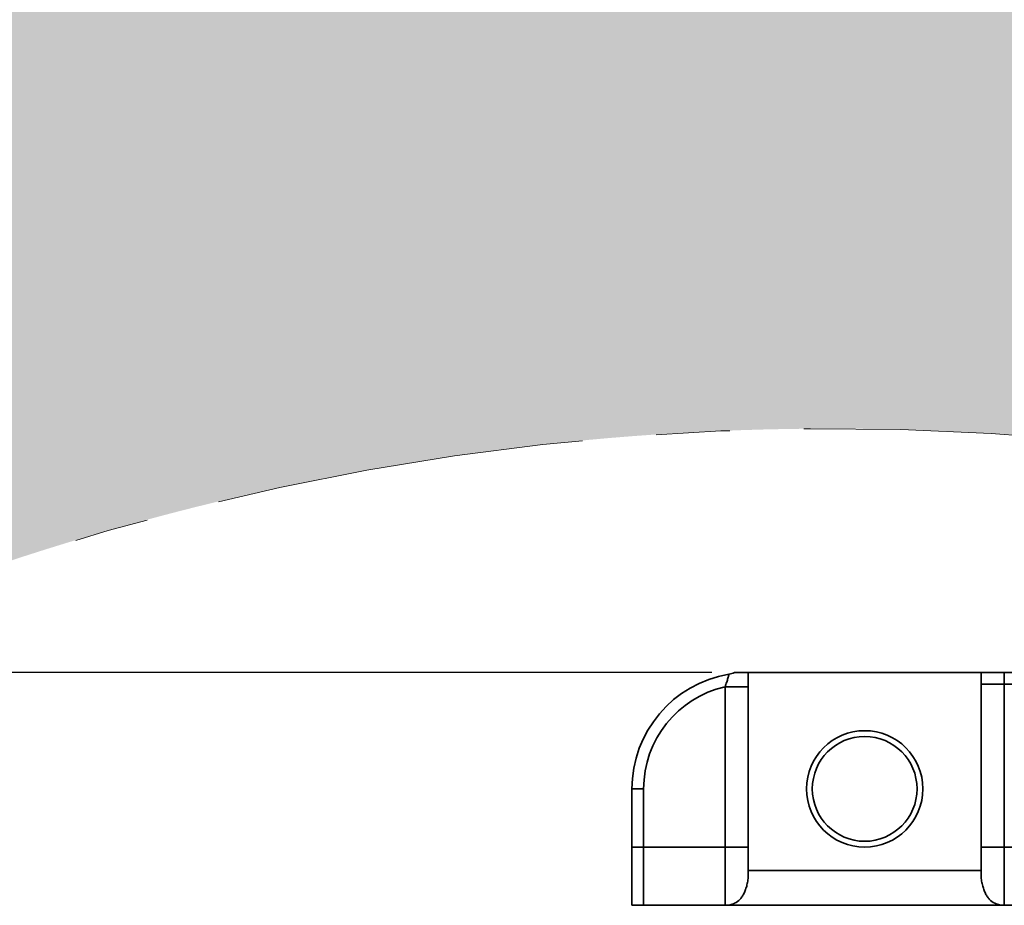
# Model space of a CAD drawing. Header units: millimetres. Extents: x 609 to 1177, y -109 to 470.
# Tile 6 of 60: x 783 to 800, y 125 to 140. Entities that reach past the tile are written whole.
import ezdxf

# ---------------------------------------------------------------- set-up
doc = ezdxf.new("R2010")
doc.units = ezdxf.units.MM
doc.header["$PDSIZE"] = -1
doc.linetypes.add('CENTER', pattern=[10.159999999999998, 6.35, -1.27, 1.27, -1.27])
doc.layers.add('标注层', color=7, linetype='Continuous')
doc.layers.add('粗实线层', color=7, linetype='Continuous', lineweight=35)
doc.dimstyles.new('ISO-25', dxfattribs={"dimtxt": 2.5, "dimasz": 2, "dimexe": 1.5, "dimexo": 0.625, "dimtad": 1, "dimdec": 1, "dimlfac": 5, "dimtxsty": 'Standard', "dimcen": 2.5, "dimclrd": 1, "dimclre": 1, "dimadec": 0, "dimazin": 0, "dimtfac": 1, "dimtdec": 1, "dimtmove": 0, "dimatfit": 3, "dimfxl": 1, "dimarcsym": 0})

# ---------------------------------------------------------------- blocks, each defined once
blk = doc.blocks.new('*D31')
at = {"layer": 'Defpoints', "color": 0, "transparency": 16777216}
for p in [(742.2170333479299, 128.6743310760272), (795.1195768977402, 128.6743310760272), (747.192018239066, 113.6743310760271)]:
    blk.add_point(p, dxfattribs=at)
at = {"layer": '标注层', "color": 1, "lineweight": -2, "transparency": 16777216}
for p, q in [((794.4945768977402, 128.6743310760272), (740.7170333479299, 128.6743310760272)), ((742.2170333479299, 115.6743310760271), (742.2170333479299, 126.6743310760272)), ((746.567018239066, 113.6743310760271), (740.7170333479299, 113.6743310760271))]:
    blk.add_line(p, q, dxfattribs=at)
at = {"layer": '标注层', "color": 1, "transparency": 16777216}
for points in [[(741.8837000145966, 126.6743310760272), (742.5503666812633, 126.6743310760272), (742.2170333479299, 128.6743310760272)], [(741.8837000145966, 115.6743310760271), (742.5503666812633, 115.6743310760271), (742.2170333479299, 113.6743310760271)]]:
    blk.add_solid(points, dxfattribs=at)
at = {"layer": '标注层', "color": 0, "transparency": 16777216, "insert": (739.0920333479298, 121.3507502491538), "char_height": 2.5, "attachment_point": 1, "rotation": 90}
blk.add_mtext('75', dxfattribs=at)

msp = doc.modelspace()

# ---------------------------------------------------------------- hatches: boundary and pattern name
at = {"true_color": 0xc7c8ca, "transparency": 33554687}
h = msp.add_hatch(color=9, dxfattribs=at)
h.dxf.hatch_style = 1
edge = h.paths.add_edge_path()
edge.add_spline(control_points=[(899.3541690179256, 102.5740394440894), (899.2635025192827, 102.542069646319), (899.076026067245, 102.4761308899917), (898.5429408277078, 102.3043884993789), (897.7436559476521, 102.0728952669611), (896.6982021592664, 101.8066395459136), (895.6283771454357, 101.5642820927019), (894.5529673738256, 101.3488048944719), (893.1257320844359, 101.0965905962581), (891.3420466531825, 100.8384291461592), (888.8464557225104, 100.5719750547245), (885.9868869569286, 100.3770771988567), (883.8402134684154, 100.3491634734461), (882.7668906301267, 100.3352067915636)], knot_values=[0.001141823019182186, 0.001141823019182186, 0.001141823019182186, 0.001141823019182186, 0.02057814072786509, 0.04120509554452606, 0.1031481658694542, 0.1681136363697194, 0.2331033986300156, 0.2980964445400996, 0.3630843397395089, 0.4907407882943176, 0.6183977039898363, 0.8092013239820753, 1, 1, 1, 1], degree=3, periodic=0)
edge.add_spline(control_points=[(894.329936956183, 101.5168398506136), (894.3297838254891, 101.5086413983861), (894.3294775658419, 101.4922445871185), (894.3303552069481, 101.4770178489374), (894.3307940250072, 101.4694045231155)], knot_values=[0, 0, 0, 0, 0.5000028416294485, 1, 1, 1, 1], degree=3, periodic=0)
edge.add_spline(control_points=[(882.7668906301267, 100.3352067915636), (883.8402134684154, 100.3491634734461), (885.9868869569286, 100.3770771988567), (888.8464557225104, 100.5719750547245), (891.3420466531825, 100.8384291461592), (893.1257320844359, 101.0965905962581), (894.5529673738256, 101.3488048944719), (895.6283771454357, 101.5642820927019), (896.6982021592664, 101.8066395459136), (897.7436559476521, 102.0728952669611), (898.5429408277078, 102.3043884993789), (899.076026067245, 102.4761308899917), (899.2635025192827, 102.542069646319), (899.3541690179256, 102.5740394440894)], knot_values=[0.001141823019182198, 0.001141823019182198, 0.001141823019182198, 0.001141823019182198, 0.1919404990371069, 0.3827441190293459, 0.5104010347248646, 0.6380574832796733, 0.7030453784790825, 0.7680384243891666, 0.8330281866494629, 0.897993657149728, 0.9599367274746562, 0.9805636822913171, 1, 1, 1, 1], degree=3, periodic=0)
edge.add_line((893.5356640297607, 101.1712552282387), (893.5356668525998, 101.1731060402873))
edge.add_spline(control_points=[(882.7668906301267, 100.3352067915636), (883.8402134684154, 100.3491634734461), (885.9868869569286, 100.3770771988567), (888.8464557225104, 100.5719750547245), (891.3420466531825, 100.8384291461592), (893.1257320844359, 101.0965905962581), (894.5529673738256, 101.3488048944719), (895.6283771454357, 101.5642820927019), (896.6982021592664, 101.8066395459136), (897.7436559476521, 102.0728952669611), (898.5429408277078, 102.3043884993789), (899.076026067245, 102.4761308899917), (899.2635025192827, 102.542069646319), (899.3541690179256, 102.5740394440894)], knot_values=[0.001141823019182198, 0.001141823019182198, 0.001141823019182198, 0.001141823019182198, 0.1919404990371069, 0.3827441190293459, 0.5104010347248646, 0.6380574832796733, 0.7030453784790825, 0.7680384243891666, 0.8330281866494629, 0.897993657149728, 0.9599367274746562, 0.9805636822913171, 1, 1, 1, 1], degree=3, periodic=0)
edge.add_spline(control_points=[(888.3237895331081, 100.6352500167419), (888.3237902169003, 100.6517812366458), (888.3237914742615, 100.6821789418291), (888.3236366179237, 100.717261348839), (888.3241932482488, 100.7343690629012), (888.3241546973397, 100.7366423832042), (888.3298509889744, 100.7389382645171), (888.3206272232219, 100.7399709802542), (888.3173027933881, 100.7400078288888), (888.3125220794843, 100.7398311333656), (888.303617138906, 100.7393269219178), (888.2959995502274, 100.7387472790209), (888.2904773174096, 100.7383270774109)], knot_values=[0, 0, 0, 0, 0.5007165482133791, 0.9207205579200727, 0.9367795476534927, 0.9388384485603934, 0.9791034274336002, 0.9824782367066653, 0.9852778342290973, 0.9880517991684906, 0.9913383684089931, 0.9999999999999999, 0.9999999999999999, 0.9999999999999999, 0.9999999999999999], degree=3, periodic=0)
edge.add_spline(control_points=[(882.7668906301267, 100.3352067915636), (883.8402134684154, 100.3491634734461), (885.9868869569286, 100.3770771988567), (888.8464557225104, 100.5719750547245), (891.3420466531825, 100.8384291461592), (893.1257320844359, 101.0965905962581), (894.5529673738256, 101.3488048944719), (895.6283771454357, 101.5642820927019), (896.6982021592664, 101.8066395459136), (897.7436559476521, 102.0728952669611), (898.5429408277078, 102.3043884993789), (899.076026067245, 102.4761308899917), (899.2635025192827, 102.542069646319), (899.3541690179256, 102.5740394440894)], knot_values=[0.001141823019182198, 0.001141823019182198, 0.001141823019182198, 0.001141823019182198, 0.1919404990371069, 0.3827441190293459, 0.5104010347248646, 0.6380574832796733, 0.7030453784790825, 0.7680384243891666, 0.8330281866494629, 0.897993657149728, 0.9599367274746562, 0.9805636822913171, 1, 1, 1, 1], degree=3, periodic=0)
edge.add_line((884.4252361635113, 100.3583037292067), (884.4252419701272, 100.3616956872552))
edge.add_spline(control_points=[(899.3541690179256, 102.5740394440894), (899.2635025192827, 102.542069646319), (899.076026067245, 102.4761308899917), (898.5429408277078, 102.3043884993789), (897.7436559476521, 102.0728952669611), (896.6982021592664, 101.8066395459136), (895.6283771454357, 101.5642820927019), (894.5529673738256, 101.3488048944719), (893.1257320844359, 101.0965905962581), (891.3420466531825, 100.8384291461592), (888.8464557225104, 100.5719750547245), (885.9868869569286, 100.3770771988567), (883.8402134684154, 100.3491634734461), (882.7668906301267, 100.3352067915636)], knot_values=[0.001141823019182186, 0.001141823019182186, 0.001141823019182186, 0.001141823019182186, 0.02057814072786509, 0.04120509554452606, 0.1031481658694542, 0.1681136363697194, 0.2331033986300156, 0.2980964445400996, 0.3630843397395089, 0.4907407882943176, 0.6183977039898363, 0.8092013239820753, 1, 1, 1, 1], degree=3, periodic=0)
edge.add_spline(control_points=[(882.7668906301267, 100.3352067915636), (881.8315850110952, 100.3443389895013), (879.9609515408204, 100.3626036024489), (877.0869630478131, 100.4442512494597), (874.1447006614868, 100.5447185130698), (871.1344857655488, 100.6815328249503), (868.1285714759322, 100.8799542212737), (865.6281935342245, 101.1403949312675), (863.6531127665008, 101.5008415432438), (862.6171999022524, 101.7371044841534), (862.0919311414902, 101.9221808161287), (862.0402065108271, 101.9404057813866)], knot_values=[0, 0, 0, 0, 0.1346410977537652, 0.269285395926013, 0.4138607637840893, 0.5584369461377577, 0.7030104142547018, 0.8475604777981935, 0.9198398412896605, 0.9921064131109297, 1, 1, 1, 1], degree=3, periodic=0)
edge.add_spline(control_points=[(862.0402065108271, 101.9404057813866), (861.7744087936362, 102.0280899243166), (861.1905012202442, 102.220715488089), (860.324568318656, 102.6140563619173), (859.527101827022, 103.0773700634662), (858.8556501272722, 103.5787981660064), (858.3010044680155, 104.0902053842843), (857.9159524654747, 104.5290656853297), (857.7144821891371, 104.7926634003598), (857.6664796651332, 104.8575558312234)], knot_values=[0, 0, 0, 0, 0.09461703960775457, 0.2078558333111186, 0.320963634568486, 0.4058832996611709, 0.4907783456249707, 0.5756611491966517, 0.6029544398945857, 0.6029544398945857, 0.6029544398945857, 0.6029544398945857], degree=3, periodic=0)
edge.add_line((860.3462844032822, 102.6200735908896), (843.5568932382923, 102.6427148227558))
edge.add_arc((820.1195359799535, 113.6136466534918), 25.87800341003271, 226.4634195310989, 334.9158967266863, ccw=False)
edge.add_arc((796.5471141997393, 139.4852707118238), 44.9999999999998, 214.9999999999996, 277.33760141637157, ccw=False)
edge.add_arc((783.2576939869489, 87.8027070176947), 34.99999999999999, 132.337601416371, 215.0000000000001)
edge.add_arc((820.1195359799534, 113.613646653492), 80.00000000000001, 215.0000000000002, 352.0681526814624)
edge = h.paths.add_edge_path()
edge.add_arc((783.2576939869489, 139.4245862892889), 35.00000000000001, 144.9999999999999, 227.3682236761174)
edge.add_line((759.5527502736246, 113.6743310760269), (759.6852722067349, 113.6743310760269))
edge.add_arc((796.5471141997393, 87.86339144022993), 44.99999999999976, 82.51737545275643, 145, ccw=False)
edge.add_arc((820.1195359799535, 113.6136466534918), 25.87800341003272, 25.226447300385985, 133.1925924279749, ccw=False)
edge.add_line((843.5295650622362, 124.6427716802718), (859.937365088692, 124.6206450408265))
edge.add_spline(control_points=[(859.937365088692, 124.6206450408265), (860.0726060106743, 124.7655020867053), (860.2104725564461, 124.9082532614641), (860.348339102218, 125.0510044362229)], knot_values=[0, 0, 0, 0, 0.5942933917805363, 0.5942933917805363, 0.5942933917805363, 0.5942933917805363], degree=3, periodic=0)
edge.add_spline(control_points=[(860.348339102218, 125.0510044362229), (861.184136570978, 125.3675888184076), (863.5778783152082, 126.2742932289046), (866.1409711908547, 126.4663953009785), (867.8091360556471, 126.5914231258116)], knot_values=[0, 0, 0, 0, 2.671163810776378, 7.650270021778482, 7.650270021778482, 7.650270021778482, 7.650270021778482], degree=3, periodic=0)
edge.add_spline(control_points=[(867.8091360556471, 126.5914231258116), (868.1435821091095, 126.617096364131), (869.0070556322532, 126.6833795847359), (870.532555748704, 126.7773186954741), (872.1913734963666, 126.7446643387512), (873.6793239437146, 126.7509523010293), (874.5060477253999, 126.7503580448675), (874.8666184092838, 126.75009886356)], knot_values=[0, 0, 0, 0, 1.006366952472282, 2.598240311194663, 4.582348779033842, 5.980787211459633, 7.062483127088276, 7.062483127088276, 7.062483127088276, 7.062483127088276], degree=3, periodic=0)
edge.add_spline(control_points=[(874.8666184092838, 126.75009886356), (877.4977560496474, 126.8086269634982), (880.1288936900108, 126.8671550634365), (882.7668907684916, 126.8920865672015)], knot_values=[0, 0, 0, 0, 7.901548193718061, 7.901548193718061, 7.901548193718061, 7.901548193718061], degree=3, periodic=0)
edge.add_spline(control_points=[(860.9435641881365, 124.8856398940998), (861.3136230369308, 125.0446638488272), (862.1592138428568, 125.3522670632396), (863.5090792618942, 125.7021777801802), (864.9710998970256, 125.9705009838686), (866.4440675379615, 126.1673782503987), (868.6618556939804, 126.3894888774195), (871.6284292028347, 126.5754992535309), (875.3397294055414, 126.7275080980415), (879.0525361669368, 126.8475086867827), (881.5287738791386, 126.8772272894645), (882.7668907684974, 126.8920865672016)], knot_values=[0, 0, 0, 0, 0.04065237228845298, 0.0906469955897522, 0.140650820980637, 0.1906579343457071, 0.2406665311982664, 0.3656879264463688, 0.4907148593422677, 0.615741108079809, 0.74076695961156, 0.74076695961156, 0.74076695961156, 0.74076695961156], degree=3, periodic=0)
edge.add_spline(control_points=[(882.7668907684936, 126.8920865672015), (884.5346381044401, 126.908793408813), (887.3964248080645, 126.9114120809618), (890.2169493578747, 126.5554721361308), (891.2877992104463, 126.381725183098)], knot_values=[7.901548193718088, 7.901548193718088, 7.901548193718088, 7.901548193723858, 13.19645199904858, 16.45849962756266, 16.45849962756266, 16.45849962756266, 16.45849962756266], degree=3, periodic=0)
edge.add_line((884.0743087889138, 126.9009576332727), (884.073965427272, 126.8988145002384))
edge.add_spline(control_points=[(891.2877992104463, 126.381725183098), (890.2169493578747, 126.5554721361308), (887.3964248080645, 126.9114120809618), (884.5346381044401, 126.908793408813), (882.7668907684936, 126.8920865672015)], knot_values=[7.901548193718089, 7.901548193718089, 7.901548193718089, 7.901548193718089, 11.16359582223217, 16.45849962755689, 16.45849962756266, 16.45849962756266, 16.45849962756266], degree=3, periodic=0)
edge.add_line((889.4664415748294, 126.6429916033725), (889.4664036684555, 126.6345025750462))
edge.add_spline(control_points=[(891.2877992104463, 126.381725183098), (890.2169493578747, 126.5554721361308), (887.3964248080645, 126.9114120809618), (884.5346381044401, 126.908793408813), (882.7668907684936, 126.8920865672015)], knot_values=[7.901548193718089, 7.901548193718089, 7.901548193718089, 7.901548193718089, 11.16359582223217, 16.45849962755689, 16.45849962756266, 16.45849962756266, 16.45849962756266], degree=3, periodic=0)
edge.add_spline(control_points=[(890.409295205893, 126.4848863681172), (891.1064855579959, 126.4133883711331), (892.2283820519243, 126.2629250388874), (893.7876721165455, 126.0176490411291), (894.8917555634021, 125.8124882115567), (895.822231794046, 125.6169022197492), (896.5779759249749, 125.4430071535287), (897.3680785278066, 125.2428564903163), (898.2006490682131, 125.0076932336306), (898.8773728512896, 124.7968591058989), (899.26037256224, 124.6672520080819), (899.3569043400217, 124.6336037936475)], knot_values=[0.08022247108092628, 0.08022247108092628, 0.08022247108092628, 0.08022247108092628, 0.2725415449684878, 0.390671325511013, 0.5133569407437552, 0.5806236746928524, 0.6515421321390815, 0.7261493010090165, 0.804266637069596, 0.8891055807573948, 0.9199104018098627, 0.9199104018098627, 0.9199104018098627, 0.9199104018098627], degree=3, periodic=0)
edge.add_spline(control_points=[(891.2877992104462, 126.381725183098), (891.8448769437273, 126.3122008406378), (892.9636533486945, 126.156472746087), (894.6369448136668, 125.8686646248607), (896.3055290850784, 125.5198287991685), (897.6054173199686, 125.1933102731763), (898.5330052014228, 124.9248107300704), (899.0001369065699, 124.7767819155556), (899.262115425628, 124.6864740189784), (899.3474120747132, 124.6558316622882), (899.3541482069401, 124.653403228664)], knot_values=[0.584238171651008, 0.584238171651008, 0.584238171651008, 0.584238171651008, 0.6257765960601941, 0.6678124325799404, 0.70985028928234, 0.7519181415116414, 0.7668850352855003, 0.781429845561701, 0.7887032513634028, 0.7893316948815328, 0.7893316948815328, 0.7893316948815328, 0.7893316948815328], degree=3, periodic=0)
edge.add_spline(control_points=[(890.409295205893, 126.4848863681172), (891.1064855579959, 126.4133883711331), (892.2283820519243, 126.2629250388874), (893.7876721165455, 126.0176490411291), (894.8917555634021, 125.8124882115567), (895.822231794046, 125.6169022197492), (896.5779759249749, 125.4430071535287), (897.3680785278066, 125.2428564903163), (898.2006490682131, 125.0076932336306), (898.8773728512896, 124.7968591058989), (899.26037256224, 124.6672520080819), (899.3569043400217, 124.6336037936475)], knot_values=[0.08022247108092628, 0.08022247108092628, 0.08022247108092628, 0.08022247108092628, 0.2725415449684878, 0.390671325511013, 0.5133569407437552, 0.5806236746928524, 0.6515421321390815, 0.7261493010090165, 0.804266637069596, 0.8891055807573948, 0.9199104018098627, 0.9199104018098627, 0.9199104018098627, 0.9199104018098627], degree=3, periodic=0)
edge.add_spline(control_points=[(891.2877992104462, 126.381725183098), (891.8448769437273, 126.3122008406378), (892.9636533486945, 126.156472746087), (894.6369448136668, 125.8686646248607), (896.3055290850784, 125.5198287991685), (897.6054173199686, 125.1933102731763), (898.5330052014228, 124.9248107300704), (899.0001369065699, 124.7767819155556), (899.262115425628, 124.6864740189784), (899.3474120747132, 124.6558316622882), (899.3541482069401, 124.653403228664)], knot_values=[0.584238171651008, 0.584238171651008, 0.584238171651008, 0.584238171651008, 0.6257765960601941, 0.6678124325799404, 0.70985028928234, 0.7519181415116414, 0.7668850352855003, 0.781429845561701, 0.7887032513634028, 0.7893316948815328, 0.7893316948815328, 0.7893316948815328, 0.7893316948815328], degree=3, periodic=0)
edge.add_spline(control_points=[(890.409295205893, 126.4848863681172), (891.1064855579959, 126.4133883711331), (892.2283820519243, 126.2629250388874), (893.7876721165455, 126.0176490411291), (894.8917555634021, 125.8124882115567), (895.822231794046, 125.6169022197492), (896.5779759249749, 125.4430071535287), (897.3680785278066, 125.2428564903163), (898.2006490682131, 125.0076932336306), (898.8773728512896, 124.7968591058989), (899.26037256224, 124.6672520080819), (899.3569043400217, 124.6336037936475)], knot_values=[0.08022247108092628, 0.08022247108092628, 0.08022247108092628, 0.08022247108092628, 0.2725415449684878, 0.390671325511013, 0.5133569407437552, 0.5806236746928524, 0.6515421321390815, 0.7261493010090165, 0.804266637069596, 0.8891055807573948, 0.9199104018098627, 0.9199104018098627, 0.9199104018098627, 0.9199104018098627], degree=3, periodic=0)
edge.add_spline(control_points=[(891.2877992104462, 126.381725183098), (891.8448769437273, 126.3122008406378), (892.9636533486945, 126.156472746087), (894.6369448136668, 125.8686646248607), (896.3055290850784, 125.5198287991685), (897.6054173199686, 125.1933102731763), (898.5330052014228, 124.9248107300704), (899.0001369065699, 124.7767819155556), (899.262115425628, 124.6864740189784), (899.3474120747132, 124.6558316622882), (899.3541482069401, 124.653403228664)], knot_values=[0.584238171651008, 0.584238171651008, 0.584238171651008, 0.584238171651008, 0.6257765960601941, 0.6678124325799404, 0.70985028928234, 0.7519181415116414, 0.7668850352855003, 0.781429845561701, 0.7887032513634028, 0.7893316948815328, 0.7893316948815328, 0.7893316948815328, 0.7893316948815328], degree=3, periodic=0)
edge.add_spline(control_points=[(890.409295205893, 126.4848863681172), (891.1064855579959, 126.4133883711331), (892.2283820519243, 126.2629250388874), (893.7876721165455, 126.0176490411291), (894.8917555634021, 125.8124882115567), (895.822231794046, 125.6169022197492), (896.5779759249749, 125.4430071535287), (897.3680785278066, 125.2428564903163), (898.2006490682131, 125.0076932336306), (898.8773728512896, 124.7968591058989), (899.26037256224, 124.6672520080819), (899.3569043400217, 124.6336037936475)], knot_values=[0.08022247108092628, 0.08022247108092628, 0.08022247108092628, 0.08022247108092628, 0.2725415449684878, 0.390671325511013, 0.5133569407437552, 0.5806236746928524, 0.6515421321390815, 0.7261493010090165, 0.804266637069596, 0.8891055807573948, 0.9199104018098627, 0.9199104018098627, 0.9199104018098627, 0.9199104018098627], degree=3, periodic=0)
edge.add_spline(control_points=[(891.2877992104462, 126.381725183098), (891.8448769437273, 126.3122008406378), (892.9636533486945, 126.156472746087), (894.6369448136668, 125.8686646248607), (896.3055290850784, 125.5198287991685), (897.6054173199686, 125.1933102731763), (898.5330052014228, 124.9248107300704), (899.0001369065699, 124.7767819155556), (899.262115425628, 124.6864740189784), (899.3474120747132, 124.6558316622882), (899.3541482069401, 124.653403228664)], knot_values=[0.584238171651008, 0.584238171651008, 0.584238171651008, 0.584238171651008, 0.6257765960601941, 0.6678124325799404, 0.70985028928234, 0.7519181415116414, 0.7668850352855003, 0.781429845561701, 0.7887032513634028, 0.7893316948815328, 0.7893316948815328, 0.7893316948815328, 0.7893316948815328], degree=3, periodic=0)
edge.add_spline(control_points=[(890.409295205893, 126.4848863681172), (891.1064855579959, 126.4133883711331), (892.2283820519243, 126.2629250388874), (893.7876721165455, 126.0176490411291), (894.8917555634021, 125.8124882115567), (895.822231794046, 125.6169022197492), (896.5779759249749, 125.4430071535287), (897.3680785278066, 125.2428564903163), (898.2006490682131, 125.0076932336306), (898.8773728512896, 124.7968591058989), (899.26037256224, 124.6672520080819), (899.3569043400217, 124.6336037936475)], knot_values=[0.08022247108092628, 0.08022247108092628, 0.08022247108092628, 0.08022247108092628, 0.2725415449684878, 0.390671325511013, 0.5133569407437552, 0.5806236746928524, 0.6515421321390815, 0.7261493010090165, 0.804266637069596, 0.8891055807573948, 0.9199104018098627, 0.9199104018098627, 0.9199104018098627, 0.9199104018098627], degree=3, periodic=0)
edge.add_line((894.9837640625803, 125.7904305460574), (894.9838860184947, 125.7896007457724))
edge.add_spline(control_points=[(890.409295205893, 126.4848863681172), (891.1064855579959, 126.4133883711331), (892.2283820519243, 126.2629250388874), (893.7876721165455, 126.0176490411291), (894.8917555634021, 125.8124882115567), (895.822231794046, 125.6169022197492), (896.5779759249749, 125.4430071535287), (897.3680785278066, 125.2428564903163), (898.2006490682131, 125.0076932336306), (898.8773728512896, 124.7968591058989), (899.26037256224, 124.6672520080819), (899.3569043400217, 124.6336037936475)], knot_values=[0.08022247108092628, 0.08022247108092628, 0.08022247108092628, 0.08022247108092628, 0.2725415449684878, 0.390671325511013, 0.5133569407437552, 0.5806236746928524, 0.6515421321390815, 0.7261493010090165, 0.804266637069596, 0.8891055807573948, 0.9199104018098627, 0.9199104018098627, 0.9199104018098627, 0.9199104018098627], degree=3, periodic=0)
edge.add_spline(control_points=[(891.2877992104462, 126.381725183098), (891.8448769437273, 126.3122008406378), (892.9636533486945, 126.156472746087), (894.6369448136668, 125.8686646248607), (896.3055290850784, 125.5198287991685), (897.6054173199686, 125.1933102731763), (898.5330052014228, 124.9248107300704), (899.0001369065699, 124.7767819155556), (899.262115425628, 124.6864740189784), (899.3474120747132, 124.6558316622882), (899.3541482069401, 124.653403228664)], knot_values=[0.584238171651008, 0.584238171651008, 0.584238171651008, 0.584238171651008, 0.6257765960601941, 0.6678124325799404, 0.70985028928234, 0.7519181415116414, 0.7668850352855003, 0.781429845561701, 0.7887032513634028, 0.7893316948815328, 0.7893316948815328, 0.7893316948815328, 0.7893316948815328], degree=3, periodic=0)
edge.add_line((895.4070895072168, 125.7050672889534), (895.4070889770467, 125.7047258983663))
edge.add_spline(control_points=[(891.2877992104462, 126.381725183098), (891.8448769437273, 126.3122008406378), (892.9636533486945, 126.156472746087), (894.6369448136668, 125.8686646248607), (896.3055290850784, 125.5198287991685), (897.6054173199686, 125.1933102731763), (898.5330052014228, 124.9248107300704), (899.0001369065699, 124.7767819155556), (899.262115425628, 124.6864740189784), (899.3474120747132, 124.6558316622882), (899.3541482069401, 124.653403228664)], knot_values=[0.584238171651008, 0.584238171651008, 0.584238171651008, 0.584238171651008, 0.6257765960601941, 0.6678124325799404, 0.70985028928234, 0.7519181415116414, 0.7668850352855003, 0.781429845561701, 0.7887032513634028, 0.7893316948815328, 0.7893316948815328, 0.7893316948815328, 0.7893316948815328], degree=3, periodic=0)
edge.add_arc((820.1195359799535, 113.6136466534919), 79.99999999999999, 7.93195532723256, 145)

# ---------------------------------------------------------------- linework, layer by layer
at = {"color": 7, "linetype": 'Continuous', "lineweight": 35}
for p, q in [((799.1195768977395, 128.6743310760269), (795.1195768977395, 128.6743310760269)), ((795.1195768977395, 128.6743310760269), (795.1195768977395, 125.2743310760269)), ((799.1195768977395, 125.2743310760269), (799.1195768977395, 128.6743310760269)), ((799.5195768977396, 128.6743310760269), (799.5195768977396, 128.4743310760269)), ((799.5195768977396, 128.6743310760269), (824.9195768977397, 128.6743310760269)), ((799.5195768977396, 128.4743310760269), (799.1195768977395, 128.4743310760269)), ((799.5195768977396, 128.4743310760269), (799.5195768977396, 125.6743310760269)), ((824.9195768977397, 128.4743310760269), (799.5195768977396, 128.4743310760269)), ((794.7195768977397, 128.4293239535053), (795.1195768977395, 128.4293239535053)), ((794.7195768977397, 125.6743310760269), (794.7195768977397, 128.4293239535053)), ((793.3195768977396, 126.6743310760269), (793.1195768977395, 126.6743310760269)), ((793.1195768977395, 125.6743310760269), (793.1195768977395, 126.6743310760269)), ((793.3195768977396, 126.6743310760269), (793.3195768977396, 125.6743310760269)), ((793.1195768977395, 125.6743310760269), (793.3195768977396, 125.6743310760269)), ((793.3195768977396, 124.6743310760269), (793.3195768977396, 125.6743310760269)), ((793.3195768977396, 125.6743310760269), (794.7195768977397, 125.6743310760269)), ((794.7195768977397, 124.6743310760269), (794.7195768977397, 125.6743310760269)), ((794.7195768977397, 125.6743310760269), (795.1195768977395, 125.6743310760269)), ((799.5195768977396, 125.6743310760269), (799.1195768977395, 125.6743310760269)), ((799.5195768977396, 125.6743310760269), (799.5195768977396, 124.6743310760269)), ((799.5195768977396, 125.6743310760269), (820.1195768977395, 125.6743310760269)), ((795.1195768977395, 125.2743310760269), (799.1195768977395, 125.2743310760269)), ((795.1195768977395, 125.2253330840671), (795.1195768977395, 125.2743310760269)), ((799.1195768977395, 125.2743310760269), (799.1195768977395, 125.2253330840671)), ((793.1195768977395, 124.6743310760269), (806.1024646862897, 124.6743310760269))]:
    msp.add_line(p, q, dxfattribs=at)
for radius in [1, 0.9000000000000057]:
    msp.add_circle((797.1195768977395, 126.6743310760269), radius, dxfattribs=at)
at = {"color": 4, "linetype": 'Continuous', "lineweight": 25}
msp.add_arc((820.1195359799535, 113.6136466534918), 80.00000000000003, 215.0000000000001, 144.9999999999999, dxfattribs=at)
at = {"color": 7, "linetype": 'Continuous', "lineweight": 35}
for centre, radius, start, end in [((795.1195768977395, 126.6743310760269), 2.000000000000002, 99.59406822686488, 180), ((794.7195769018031, 129.0407630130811), 0.4000000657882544, 279.7731540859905, 293.7061676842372), ((795.1195768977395, 126.6743310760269), 1.800000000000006, 102.8395884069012, 180)]:
    msp.add_arc(centre, radius, start, end, dxfattribs=at)
for points, knots in [([(794.7195768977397, 128.4293239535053), (794.7299519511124, 128.4556311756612), (794.7392652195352, 128.4818454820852), (794.7558955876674, 128.5328871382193), (794.7629480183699, 128.5569097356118), (794.7715871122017, 128.5882039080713), (794.7740992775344, 128.5976747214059), (794.7784717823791, 128.6145706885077), (794.7803320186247, 128.6220012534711), (794.7847310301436, 128.6398508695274), (794.7862435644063, 128.6463576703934), (794.7862435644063, 128.6463576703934)], [0, 0, 0, 0, 0.2499999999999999, 0.2499999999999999, 0.4999999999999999, 0.4999999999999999, 0.6249999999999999, 0.6249999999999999, 0.7499999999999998, 0.7499999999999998, 1, 1, 1, 1]), ([(794.8803497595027, 128.6743310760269), (794.8803107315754, 128.6743310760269), (794.8802094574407, 128.6743310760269), (794.88343580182, 128.6743310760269), (794.8912684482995, 128.6743310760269), (794.9064416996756, 128.6743310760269), (794.9354893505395, 128.6743310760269), (794.971362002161, 128.6743310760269), (795.0097846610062, 128.6743310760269), (795.0421418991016, 128.6743310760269), (795.0704296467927, 128.6743310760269), (795.0907412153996, 128.6743310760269), (795.1043499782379, 128.6743310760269), (795.1129018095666, 128.6743310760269), (795.1184999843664, 128.6743310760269), (795.119217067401, 128.6743310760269), (795.1195768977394, 128.6743310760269)], [0, 0, 0, 0, 0.01756840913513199, 0.04558851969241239, 0.07421957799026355, 0.1361614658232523, 0.1991250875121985, 0.3263196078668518, 0.4258942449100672, 0.5257577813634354, 0.6271598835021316, 0.7294680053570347, 0.7960520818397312, 0.8630128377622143, 0.9312602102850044, 1, 1, 1, 1]), ([(799.1195768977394, 128.6743310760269), (799.1195768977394, 128.6743310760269), (799.1226388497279, 128.6743310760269), (799.1342948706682, 128.6743310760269), (799.1430128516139, 128.6743310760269), (799.1652504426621, 128.6743310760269), (799.1787041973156, 128.6743310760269), (799.2097338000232, 128.6743310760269), (799.2274106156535, 128.6743310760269), (799.2843076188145, 128.6743310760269), (799.3278003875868, 128.6743310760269), (799.4208967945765, 128.6743310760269), (799.4705227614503, 128.6743310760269), (799.5195768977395, 128.6743310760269)], [0, 0, 0, 0, 0.1250000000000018, 0.1250000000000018, 0.2500000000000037, 0.2500000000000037, 0.3750000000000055, 0.3750000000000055, 0.5000000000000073, 0.5000000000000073, 0.7500000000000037, 0.7500000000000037, 1, 1, 1, 1]), ([(793.1195768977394, 124.6743310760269), (793.1195768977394, 124.6743310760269), (793.1195768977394, 124.68127916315), (793.1195768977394, 124.7084383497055), (793.1195768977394, 124.7289399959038), (793.1195768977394, 124.7815279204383), (793.1195768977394, 124.8136615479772), (793.1195768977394, 124.8892503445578), (793.1195768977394, 124.9323734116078), (793.1195768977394, 125.0262460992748), (793.1195768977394, 125.0773544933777), (793.1195768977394, 125.1865902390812), (793.1195768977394, 125.2439077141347), (793.1195768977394, 125.3625555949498), (793.1195768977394, 125.4239406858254), (793.1195768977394, 125.5482645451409), (793.1195768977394, 125.6116991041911), (793.1195768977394, 125.6743310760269)], [0, 0, 0, 0, 0.1250000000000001, 0.1250000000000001, 0.2500000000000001, 0.2500000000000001, 0.3750000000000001, 0.3750000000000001, 0.5, 0.5, 0.625, 0.625, 0.75, 0.75, 0.8750000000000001, 0.8750000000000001, 1, 1, 1, 1]), ([(795.1195768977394, 125.2253330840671), (795.1195768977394, 125.1943066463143), (795.1178596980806, 125.1639281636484), (795.1114970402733, 125.1043761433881), (795.1067857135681, 125.0749609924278), (795.0948934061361, 125.0188949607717), (795.0877347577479, 124.9921778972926), (795.0711514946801, 124.9412156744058), (795.0616540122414, 124.9168620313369), (795.0409440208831, 124.8719537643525), (795.0296884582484, 124.8512173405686), (795.0052693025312, 124.8129947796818), (794.9920168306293, 124.7954351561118), (794.9499811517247, 124.7488144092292), (794.9189509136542, 124.7251707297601), (794.8816699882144, 124.7086456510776)], [0, 0, 0, 0, 0.1249999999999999, 0.1249999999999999, 0.2499999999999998, 0.2499999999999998, 0.3749999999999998, 0.3749999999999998, 0.4999999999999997, 0.4999999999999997, 0.6249999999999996, 0.6249999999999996, 0.7499999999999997, 0.7499999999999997, 1, 1, 1, 1]), ([(799.1195768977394, 125.2253330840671), (799.1195768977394, 125.1943066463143), (799.1212940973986, 125.1639281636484), (799.1276567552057, 125.1043761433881), (799.1323680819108, 125.0749609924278), (799.144260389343, 125.0188949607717), (799.1514190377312, 124.9921778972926), (799.1680023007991, 124.9412156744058), (799.1774997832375, 124.9168620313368), (799.198209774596, 124.8719537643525), (799.2094653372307, 124.8512173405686), (799.2338844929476, 124.8129947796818), (799.2471369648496, 124.7954351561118), (799.2891726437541, 124.7488144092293), (799.3202028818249, 124.7251707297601), (799.3574838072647, 124.7086456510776)], [0, 0, 0, 0, 0.1249999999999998, 0.1249999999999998, 0.2499999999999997, 0.2499999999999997, 0.3749999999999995, 0.3749999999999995, 0.4999999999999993, 0.4999999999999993, 0.624999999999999, 0.624999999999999, 0.7499999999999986, 0.7499999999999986, 1, 1, 1, 1]), ([(794.8816699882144, 124.7086456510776), (794.8554088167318, 124.6970051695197), (794.8286815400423, 124.6885069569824), (794.7745733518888, 124.6771667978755), (794.7469552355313, 124.6743310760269), (794.7195768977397, 124.6743310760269)], [0, 0, 0, 0, 0.5, 0.5, 1, 1, 1, 1]), ([(799.3574838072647, 124.7086456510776), (799.3837449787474, 124.6970051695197), (799.4104722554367, 124.6885069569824), (799.4645804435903, 124.6771667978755), (799.4921985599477, 124.6743310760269), (799.5195768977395, 124.6743310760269)], [0, 0, 0, 0, 0.5, 0.5, 1, 1, 1, 1])]:
    msp.add_open_spline(points, degree=3, knots=knots, dxfattribs=at)
at = {"layer": '粗实线层', "color": 2, "linetype": 'CENTER', "lineweight": 18}
msp.add_arc((796.5471141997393, 87.86339144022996), 44.99999999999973, 82.51737545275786, 144.9999999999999, dxfattribs=at)

# ---------------------------------------------------------------- dimensions: what is measured, and where the dimension line sits
at = {"layer": '标注层'}
dim = msp.add_linear_dim(base=(742.2170333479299, 128.6743310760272), p1=(747.1920182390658, 113.674331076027), p2=(795.1195768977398, 128.6743310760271), angle=90, dimstyle='ISO-25', dxfattribs=at)
dim.commit()
dim.dimension.update_dxf_attribs({"geometry": '*D31', "text_midpoint": (742.2170333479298, 123.4340835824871), "dimtype": 160})

doc.saveas('drawing.dxf')
